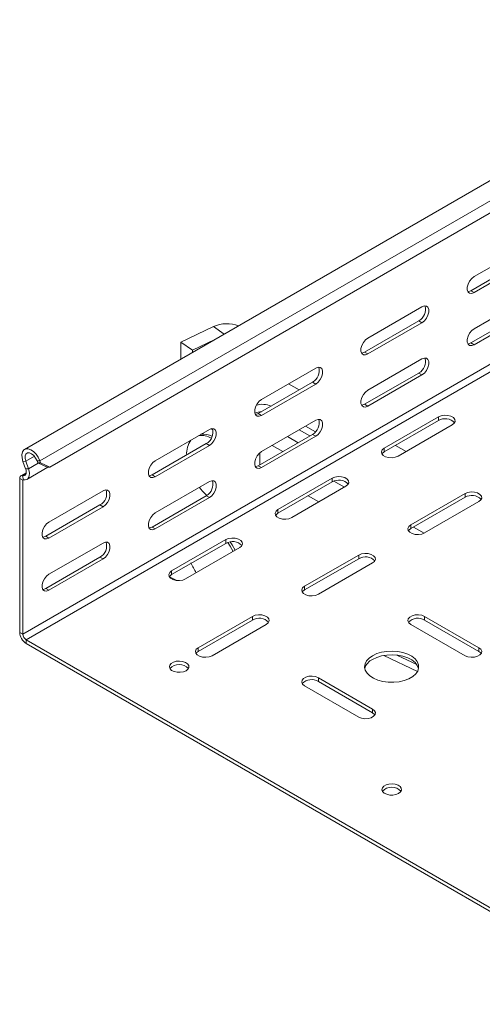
# Model space of a CAD drawing. Header units: millimetres. Extents: x 360 to 1383, y -722 to 611.
# Tile 1 of 6: x 390 to 544, y -674 to -346. Entities that reach past the tile are written whole.
import ezdxf

# ---------------------------------------------------------------- set-up
doc = ezdxf.new("R2010")
doc.units = ezdxf.units.MM

msp = doc.modelspace()

# ---------------------------------------------------------------- linework, layer by layer
at = {"color": 7, "linetype": 'Continuous', "lineweight": 15}
for p, q in [((638.94, -346.16), (391.46, -489.03)), ((644, -349.95), (396.51, -492.82)), ((643.11, -354.55), (399.87, -494.97)), ((638.36, -407.62), (390.88, -550.49)), ((639.42, -409.46), (391.94, -552.33)), ((540.96, -431.6), (558.99, -421.19)), ((557.93, -425.89), (539.9, -436.29)), ((558.99, -426.5), (540.96, -436.91)), ((540.96, -436.91), (539.9, -436.29)), ((540.96, -448.95), (558.99, -438.54)), ((505.61, -452.01), (523.64, -441.6)), ((557.93, -443.24), (539.9, -453.65)), ((558.99, -443.85), (540.96, -454.26)), ((454.26, -448.2), (443.47, -453.43)), ((522.58, -446.3), (504.54, -456.7)), ((523.64, -446.91), (505.61, -457.32)), ((523.64, -446.91), (522.58, -446.3)), ((443.47, -453.43), (447.33, -456.08)), ((443.47, -453.43), (443.47, -459)), ((454.78, -452.47), (447.33, -456.08)), ((540.96, -454.26), (539.9, -453.65)), ((447.33, -456.08), (447.33, -456.78)), ((505.61, -457.32), (504.54, -456.7)), ((505.61, -469.36), (523.64, -458.95)), ((470.25, -472.42), (488.28, -462.01)), ((522.58, -463.65), (504.54, -474.06)), ((523.64, -464.26), (505.61, -474.67)), ((523.64, -464.26), (522.58, -463.65)), ((487.22, -466.71), (469.19, -477.11)), ((488.28, -467.32), (470.25, -477.73)), ((482.8, -469.26), (479.26, -467.22)), ((488.28, -467.32), (487.22, -466.71)), ((505.61, -474.67), (504.54, -474.06)), ((470.25, -477.73), (469.19, -477.11)), ((470.25, -489.77), (488.28, -479.36)), ((529.12, -478.24), (511.09, -488.65)), ((529.12, -479.47), (511.09, -489.88)), ((515.68, -491.3), (533.71, -480.9)), ((529.12, -479.47), (529.12, -478.24)), ((434.89, -492.83), (452.93, -482.42)), ((450.93, -483.98), (450.55, -483.79)), ((454.09, -482.5), (453.45, -482.19)), ((487.22, -484.06), (469.19, -494.47)), ((482.8, -482.53), (486.33, -484.57)), ((488.22, -483.21), (484.92, -481.3)), ((488.28, -484.67), (487.22, -484.06)), ((451.86, -487.12), (433.83, -497.53)), ((452.93, -487.73), (434.89, -498.14)), ((452.93, -487.73), (451.86, -487.12)), ((488.28, -484.67), (470.25, -495.08)), ((478.91, -484.77), (482.45, -486.81)), ((518.33, -489.77), (514.8, -487.73)), ((469.69, -490.27), (469.36, -490.49)), ((469.69, -490.27), (469.62, -490.23)), ((469.69, -494.18), (469.69, -490.27)), ((511.09, -489.88), (511.09, -488.65)), ((391.83, -493), (390.9, -493.04)), ((390.9, -493.04), (391.8, -495.5)), ((391.83, -493), (392.73, -495.46)), ((396.51, -492.82), (395.58, -492.86)), ((395.81, -493.49), (395.58, -492.86)), ((395.81, -493.49), (396.75, -493.46)), ((398.93, -495.01), (395.81, -493.49)), ((396.75, -493.46), (396.51, -492.82)), ((396.75, -493.46), (399.87, -494.97)), ((391.99, -496.82), (390.19, -497.86)), ((391.8, -495.5), (392.73, -495.46)), ((392.24, -499.02), (399.21, -495)), ((399.87, -494.97), (398.93, -495.01)), ((434.89, -498.14), (433.83, -497.53)), ((470.25, -495.08), (469.19, -494.47)), ((390.88, -499.3), (389.82, -498.69)), ((389.82, -498.69), (389.82, -549.88)), ((391.03, -499.15), (390.73, -497.81)), ((390.88, -499.3), (390.88, -550.49)), ((434.89, -510.18), (452.93, -499.77)), ((493.76, -498.65), (475.73, -509.06)), ((493.76, -499.88), (475.73, -510.29)), ((493.76, -499.88), (493.76, -498.65)), ((399.54, -513.24), (417.57, -502.83)), ((451.77, -504.01), (452.11, -504.31)), ((480.33, -511.71), (498.36, -501.31)), ((537.96, -503.75), (519.92, -514.16)), ((537.96, -504.98), (537.96, -503.75)), ((451.86, -504.47), (433.83, -514.88)), ((452.93, -505.08), (434.89, -515.49)), ((452.93, -505.08), (451.86, -504.47)), ((537.96, -504.98), (519.92, -515.39)), ((524.52, -516.82), (542.55, -506.41)), ((416.51, -507.53), (398.48, -517.94)), ((417.57, -508.14), (399.54, -518.55)), ((417.57, -508.14), (416.51, -507.53)), ((475.73, -510.29), (475.73, -509.06)), ((434.89, -515.49), (433.83, -514.88)), ((519.92, -515.39), (519.92, -514.16)), ((399.54, -518.55), (398.48, -517.94)), ((399.54, -530.59), (417.57, -520.18)), ((458.41, -519.06), (440.37, -529.47)), ((458.41, -520.29), (440.37, -530.7)), ((458.41, -520.29), (458.41, -519.06)), ((444.97, -532.12), (463, -521.72)), ((416.51, -524.88), (398.48, -535.29)), ((417.57, -525.49), (399.54, -535.9)), ((417.57, -525.49), (416.51, -524.88)), ((502.6, -524.17), (484.57, -534.57)), ((502.6, -525.39), (484.57, -535.8)), ((489.16, -537.23), (507.2, -526.82)), ((502.6, -525.39), (502.6, -524.17)), ((440.37, -530.7), (440.37, -529.47)), ((439.61, -531.42), (442.06, -532.64)), ((439.92, -531.58), (439.78, -531.66)), ((399.54, -535.9), (398.48, -535.29)), ((484.57, -535.8), (484.57, -534.57)), ((467.24, -544.58), (449.21, -554.98)), ((467.24, -545.8), (449.21, -556.21)), ((467.24, -545.8), (467.24, -544.58)), ((542.55, -554.98), (524.52, -544.58)), ((524.52, -545.8), (524.52, -544.58)), ((542.55, -556.21), (524.52, -545.8)), ((389.82, -549.88), (390.88, -550.49)), ((453.81, -557.64), (471.84, -547.23)), ((519.92, -547.23), (537.96, -557.64)), ((391.94, -552.33), (599.83, -672.34)), ((391.94, -552.33), (391.94, -553.56)), ((391.94, -553.56), (599.83, -673.57)), ((449.21, -556.21), (449.21, -554.98)), ((542.55, -556.21), (542.55, -554.98)), ((511, -557.55), (522.14, -562.88)), ((507.2, -575.39), (489.16, -564.99)), ((489.16, -566.21), (489.16, -564.99)), ((507.2, -576.62), (489.16, -566.21)), ((484.57, -567.64), (502.6, -578.05)), ((507.2, -576.62), (507.2, -575.39))]:
    msp.add_line(p, q, dxfattribs=at)
at = {"color": 8, "linetype": 'Continuous', "lineweight": 15}
for p, q in [((457.87, -450.69), (454.26, -448.2)), ((477.32, -489.77), (473.78, -487.73)), ((394.7, -491.34), (391.83, -493)), ((395.99, -493.58), (392.73, -495.46)), ((391.93, -497.11), (390.73, -497.81)), ((391.1, -499.17), (390.88, -499.3)), ((497.83, -501.61), (494.35, -499.61)), ((489.34, -506.51), (485.81, -504.47)), ((524.34, -516.92), (520.81, -514.88)), ((515.3, -557.44), (521.92, -560.61))]:
    msp.add_line(p, q, dxfattribs=at)
at = {"color": 7, "linetype": 'Continuous', "lineweight": 15, "flags": 128}
for points in [[(540.96, -436.91), (540.17, -437.2), (539.48, -437.14), (538.97, -436.73), (538.7, -436.02), (538.7, -435.1), (538.97, -434.08), (539.48, -433.07), (540.17, -432.21), (540.96, -431.6)], [(539.9, -436.29), (539.11, -436.59), (538.89, -436.61)], [(523.64, -441.6), (524.42, -441.31), (525.11, -441.37), (525.63, -441.78), (525.9, -442.49), (525.9, -443.41), (525.63, -444.43), (525.11, -445.43), (524.42, -446.29), (523.64, -446.91)], [(540.96, -454.26), (540.17, -454.55), (539.48, -454.49), (538.97, -454.08), (538.7, -453.37), (538.7, -452.45), (538.97, -451.43), (539.48, -450.42), (540.17, -449.56), (540.96, -448.95)], [(505.61, -457.32), (504.82, -457.61), (504.13, -457.55), (503.61, -457.14), (503.34, -456.43), (503.34, -455.51), (503.61, -454.49), (504.13, -453.48), (504.82, -452.62), (505.61, -452.01)], [(539.9, -453.65), (539.11, -453.94), (538.89, -453.96)], [(504.54, -456.7), (503.76, -457), (503.54, -457.02)], [(523.64, -458.95), (524.42, -458.66), (525.11, -458.72), (525.63, -459.13), (525.9, -459.84), (525.9, -460.76), (525.63, -461.78), (525.11, -462.79), (524.42, -463.65), (523.64, -464.26)], [(488.28, -462.01), (489.07, -461.72), (489.76, -461.78), (490.27, -462.19), (490.54, -462.9), (490.54, -463.82), (490.27, -464.84), (489.76, -465.84), (489.07, -466.7), (488.28, -467.32)], [(505.61, -474.67), (504.82, -474.96), (504.13, -474.9), (503.61, -474.49), (503.34, -473.78), (503.34, -472.86), (503.61, -471.84), (504.13, -470.83), (504.82, -469.97), (505.61, -469.36)], [(470.25, -477.73), (469.46, -478.02), (468.77, -477.96), (468.26, -477.55), (467.99, -476.84), (467.99, -475.92), (468.26, -474.9), (468.77, -473.89), (469.46, -473.03), (470.25, -472.42)], [(504.54, -474.06), (503.76, -474.35), (503.54, -474.37)], [(469.19, -477.11), (468.4, -477.41), (468.18, -477.43)], [(533.71, -480.9), (534.36, -480.36), (534.65, -479.73), (534.55, -479.08), (534.08, -478.49), (533.28, -478.03), (532.26, -477.76), (531.13, -477.7), (530.04, -477.87), (529.12, -478.24)], [(488.28, -479.36), (489.07, -479.07), (489.76, -479.13), (490.27, -479.54), (490.54, -480.25), (490.54, -481.17), (490.27, -482.19), (489.76, -483.2), (489.07, -484.06), (488.28, -484.67)], [(452.93, -482.42), (453.71, -482.13), (454.4, -482.19), (454.92, -482.6), (455.19, -483.31), (455.19, -484.23), (454.92, -485.25), (454.4, -486.25), (453.71, -487.11), (452.93, -487.73)], [(396.51, -492.82), (395.98, -491.67), (395.26, -490.62), (394.41, -489.75), (393.51, -489.15), (392.62, -488.85), (391.82, -488.88), (391.18, -489.24), (390.74, -489.89), (390.53, -490.8), (390.59, -491.87), (390.9, -493.04)], [(395.58, -492.86), (395.12, -491.92), (394.5, -491.11), (393.78, -490.52), (393.05, -490.22), (392.4, -490.24), (391.9, -490.59), (391.63, -491.22), (391.61, -492.06), (391.83, -493)], [(470.25, -495.08), (469.46, -495.37), (468.77, -495.31), (468.26, -494.9), (467.99, -494.19), (467.99, -493.27), (468.26, -492.25), (468.77, -491.24), (469.46, -490.38), (470.25, -489.77)], [(511.09, -488.65), (510.44, -489.19), (510.15, -489.81), (510.24, -490.46), (510.72, -491.05), (511.52, -491.51), (512.54, -491.79), (513.67, -491.85), (514.76, -491.68), (515.68, -491.3)], [(511.09, -489.88), (510.44, -490.41), (510.31, -490.59)], [(434.89, -498.14), (434.11, -498.43), (433.42, -498.37), (432.9, -497.96), (432.63, -497.25), (432.63, -496.33), (432.9, -495.31), (433.42, -494.3), (434.11, -493.44), (434.89, -492.83)], [(391.8, -495.5), (391.94, -496), (392, -496.49), (391.98, -496.92), (391.87, -497.29), (391.67, -497.58), (391.41, -497.76), (391.09, -497.84), (390.73, -497.81)], [(392.73, -495.46), (392.96, -496.27), (393.06, -497.04), (393.02, -497.74), (392.84, -498.33), (392.54, -498.79), (392.12, -499.08), (391.61, -499.21), (391.03, -499.15)], [(433.83, -497.53), (433.05, -497.82), (432.83, -497.84)], [(469.19, -494.47), (468.4, -494.76), (468.18, -494.78)], [(390.73, -497.81), (390.54, -497.78), (390.36, -497.8), (390.21, -497.85), (390.07, -497.95), (389.96, -498.09), (389.88, -498.26), (389.83, -498.46), (389.82, -498.69)], [(391.03, -499.15), (391, -499.15), (390.97, -499.15), (390.94, -499.16), (390.92, -499.18), (390.9, -499.2), (390.89, -499.23), (390.88, -499.26), (390.88, -499.3)], [(452.93, -499.77), (453.71, -499.48), (454.4, -499.54), (454.92, -499.95), (455.19, -500.66), (455.19, -501.58), (454.92, -502.6), (454.4, -503.61), (453.71, -504.47), (452.93, -505.08)], [(498.36, -501.31), (499, -500.77), (499.3, -500.14), (499.2, -499.49), (498.72, -498.9), (497.92, -498.44), (496.9, -498.17), (495.78, -498.11), (494.69, -498.28), (493.76, -498.65)], [(417.57, -502.83), (418.36, -502.54), (419.05, -502.6), (419.56, -503.01), (419.83, -503.72), (419.83, -504.64), (419.56, -505.66), (419.05, -506.66), (418.36, -507.52), (417.57, -508.14)], [(542.55, -506.41), (543.2, -505.87), (543.49, -505.24), (543.39, -504.6), (542.92, -504.01), (542.12, -503.54), (541.09, -503.27), (539.97, -503.21), (538.88, -503.38), (537.96, -503.75)], [(434.89, -515.49), (434.11, -515.78), (433.42, -515.72), (432.9, -515.31), (432.63, -514.6), (432.63, -513.68), (432.9, -512.66), (433.42, -511.66), (434.11, -510.8), (434.89, -510.18)], [(475.73, -509.06), (475.08, -509.6), (474.79, -510.22), (474.89, -510.87), (475.37, -511.46), (476.16, -511.93), (477.19, -512.2), (478.31, -512.26), (479.4, -512.09), (480.33, -511.71)], [(475.73, -510.29), (475.08, -510.82), (474.96, -511)], [(399.54, -518.55), (398.75, -518.84), (398.06, -518.78), (397.55, -518.37), (397.28, -517.66), (397.28, -516.74), (397.55, -515.72), (398.06, -514.71), (398.75, -513.85), (399.54, -513.24)], [(433.83, -514.88), (433.05, -515.17), (432.83, -515.19)], [(519.92, -514.16), (519.28, -514.7), (518.98, -515.33), (519.08, -515.98), (519.56, -516.57), (520.36, -517.03), (521.38, -517.3), (522.51, -517.36), (523.6, -517.19), (524.52, -516.82)], [(519.92, -515.39), (519.28, -515.92), (519.15, -516.1)], [(398.48, -517.94), (397.69, -518.23), (397.47, -518.25)], [(417.57, -520.18), (418.36, -519.89), (419.05, -519.95), (419.56, -520.36), (419.83, -521.07), (419.83, -521.99), (419.56, -523.01), (419.05, -524.02), (418.36, -524.88), (417.57, -525.49)], [(463, -521.72), (463.65, -521.18), (463.94, -520.55), (463.84, -519.9), (463.37, -519.31), (462.57, -518.85), (461.54, -518.58), (460.42, -518.52), (459.33, -518.69), (458.41, -519.06)], [(460.83, -522.97), (459.84, -521.2), (459.03, -520.01)], [(461.54, -522.56), (460.55, -520.8), (459.88, -519.8)], [(507.2, -526.82), (507.84, -526.28), (508.14, -525.66), (508.04, -525.01), (507.56, -524.42), (506.76, -523.95), (505.74, -523.68), (504.61, -523.62), (503.52, -523.79), (502.6, -524.17)], [(440.37, -529.47), (439.73, -530.01), (439.43, -530.63), (439.53, -531.28), (440.01, -531.87), (440.81, -532.34), (441.83, -532.61), (442.96, -532.67), (444.05, -532.5), (444.97, -532.12)], [(399.54, -535.9), (398.75, -536.19), (398.06, -536.13), (397.55, -535.72), (397.28, -535.01), (397.28, -534.09), (397.55, -533.07), (398.06, -532.07), (398.75, -531.21), (399.54, -530.59)], [(440.37, -530.7), (439.73, -531.23), (439.6, -531.42)], [(398.48, -535.29), (397.69, -535.58), (397.47, -535.6)], [(484.57, -534.57), (483.92, -535.11), (483.63, -535.74), (483.73, -536.39), (484.2, -536.98), (485, -537.44), (486.03, -537.71), (487.15, -537.77), (488.24, -537.6), (489.16, -537.23)], [(484.57, -535.8), (483.92, -536.33), (483.79, -536.51)], [(471.84, -547.23), (472.49, -546.69), (472.78, -546.07), (472.68, -545.42), (472.2, -544.83), (471.41, -544.37), (470.38, -544.09), (469.26, -544.03), (468.17, -544.2), (467.24, -544.58)], [(524.52, -544.58), (523.6, -544.2), (522.51, -544.03), (521.38, -544.09), (520.36, -544.37), (519.56, -544.83), (519.08, -545.42), (518.98, -546.07), (519.28, -546.69), (519.92, -547.23)], [(449.21, -554.98), (448.57, -555.52), (448.27, -556.15), (448.37, -556.8), (448.85, -557.39), (449.65, -557.85), (450.67, -558.12), (451.79, -558.18), (452.88, -558.01), (453.81, -557.64)], [(449.21, -556.21), (448.57, -556.74), (448.44, -556.92)], [(507.2, -557.64), (506.05, -558.45), (505.2, -559.38), (504.7, -560.39), (504.56, -561.44), (504.79, -562.49), (505.38, -563.48), (506.31, -564.39), (507.53, -565.17), (508.99, -565.79), (510.65, -566.23), (512.42, -566.47), (514.24, -566.49), (516.04, -566.31), (517.73, -565.92), (519.25, -565.34), (520.54, -564.59), (521.54, -563.72), (522.21, -562.74), (522.53, -561.71), (522.49, -560.66), (522.08, -559.63), (521.32, -558.68), (520.24, -557.83), (518.89, -557.12), (517.32, -556.59), (515.59, -556.25), (513.79, -556.12), (511.97, -556.2), (510.22, -556.49), (508.61, -556.97), (507.2, -557.64)], [(537.96, -557.64), (538.88, -558.01), (539.97, -558.18), (541.09, -558.12), (542.12, -557.85), (542.92, -557.39), (543.39, -556.8), (543.49, -556.15), (543.2, -555.52), (542.55, -554.98)], [(543.33, -556.92), (543.2, -556.74), (542.55, -556.21)], [(445.15, -562.64), (445.77, -562.14), (446.07, -561.54), (446.03, -560.93), (445.64, -560.35), (444.95, -559.88), (444.03, -559.56), (442.98, -559.44), (441.92, -559.51), (440.96, -559.78), (440.2, -560.22), (439.73, -560.78), (439.6, -561.39), (439.82, -561.99), (440.37, -562.52), (441.19, -562.92), (442.18, -563.15), (443.25, -563.17), (444.28, -563), (445.15, -562.64)], [(522.5, -561.92), (522.49, -561.88), (522.08, -560.86), (521.32, -559.9), (520.24, -559.05), (518.89, -558.35), (517.32, -557.82), (515.59, -557.48), (513.79, -557.34), (511.97, -557.42), (510.22, -557.71), (508.61, -558.2), (507.2, -558.86)], [(489.16, -564.99), (488.24, -564.61), (487.15, -564.44), (486.03, -564.5), (485, -564.78), (484.2, -565.24), (483.73, -565.83), (483.63, -566.48), (483.92, -567.1), (484.57, -567.64)], [(502.6, -578.05), (503.52, -578.42), (504.61, -578.59), (505.74, -578.53), (506.76, -578.26), (507.56, -577.8), (508.04, -577.21), (508.14, -576.56), (507.84, -575.93), (507.2, -575.39)], [(507.97, -577.33), (507.84, -577.15), (507.2, -576.62)], [(515.86, -603.46), (516.48, -602.96), (516.79, -602.36), (516.74, -601.75), (516.35, -601.17), (515.66, -600.7), (514.74, -600.38), (513.69, -600.26), (512.63, -600.33), (511.67, -600.61), (510.91, -601.04), (510.45, -601.6), (510.31, -602.21), (510.53, -602.81), (511.08, -603.34), (511.9, -603.74), (512.89, -603.97), (513.96, -603.99), (514.99, -603.82), (515.86, -603.46)]]:
    msp.add_lwpolyline(points, dxfattribs=at)
at = {"color": 7, "linetype": 'Continuous', "lineweight": 15}
for centre, radius, start, end in [((520.53, -442.52), 4.29, 298.4608, 16.6996), ((458.78, -458.31), 11.07, 69.5745, 114.0858), ((520.53, -459.87), 4.29, 298.4608, 16.6996), ((485.17, -462.93), 4.29, 298.4612, 16.6992), ((470.59, -480.75), 6.7, 64.9832, 108.2073), ((470.5, -482.91), 6.4, 92.4328, 112.8254), ((485.17, -480.28), 4.29, 298.4612, 16.6992), ((531.36, -483.13), 4.29, 43.313, 121.5345), ((450.15, -491.42), 7.02, 60.9694, 95.9685), ((450.86, -490.82), 6.83, 64.1635, 96.2161), ((449.82, -483.34), 4.29, 298.461, 16.6994), ((452.89, -490.34), 7.54, 144.9185, 184.0383), ((449.82, -500.69), 4.29, 298.461, 16.6994), ((496.01, -503.54), 4.29, 43.3129, 121.5345), ((414.46, -503.75), 4.29, 298.4609, 16.6995), ((464.79, -489.45), 19.53, 218.8368, 228.1723), ((540.2, -508.64), 4.29, 43.3128, 121.5345), ((414.46, -521.1), 4.29, 298.4609, 16.6995), ((460.65, -523.95), 4.29, 43.3132, 121.5343), ((464.79, -519.25), 19.53, 202.7847, 213.6357), ((504.85, -529.05), 4.29, 43.313, 121.5344), ((469.49, -549.46), 4.29, 43.3129, 121.5346), ((522.27, -549.46), 4.29, 58.4651, 136.6874), ((394.42, -549.67), 4.61, 182.6059, 237.3944), ((393.18, -550.39), 2.31, 182.6055, 237.3948), ((509.22, -563.17), 4.76, 115.1126, 164.7896), ((442.85, -564.76), 4.18, 42.7186, 137.2814), ((486.92, -569.87), 4.29, 58.4652, 136.6874), ((513.56, -605.58), 4.18, 42.7186, 137.2814)]:
    msp.add_arc(centre, radius, start, end, dxfattribs=at)

doc.saveas('drawing.dxf')
